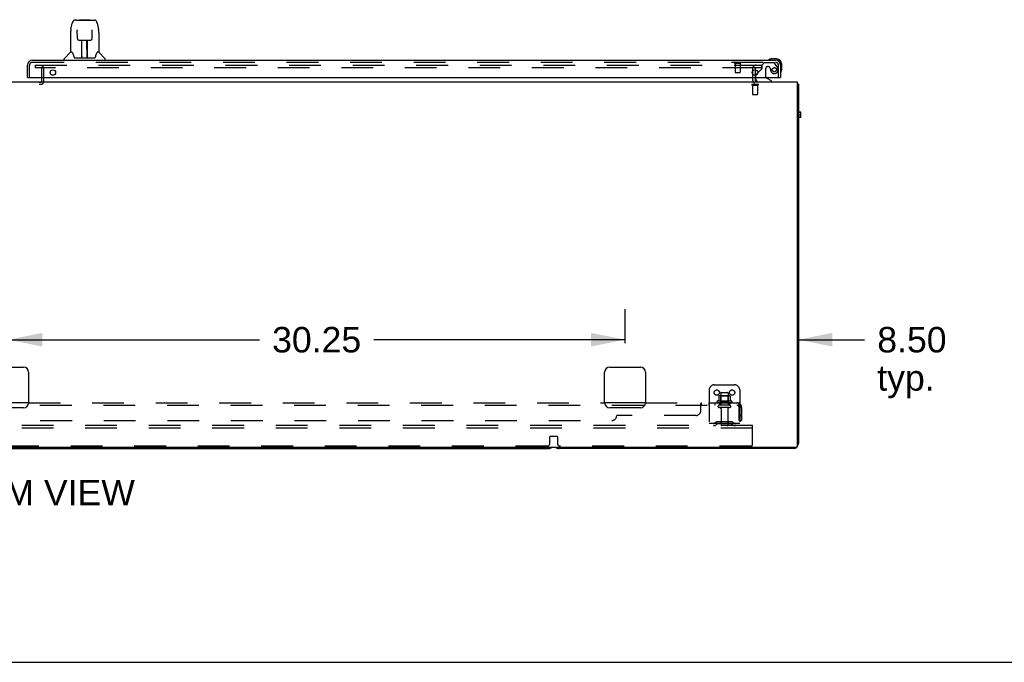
# Model space of a CAD drawing. Header units: inches. Extents: x 0 to 283, y 0 to 183.
# Tile 4 of 116: x 101 to 150, y 0 to 32. Entities that reach past the tile are written whole.
import ezdxf

# ---------------------------------------------------------------- set-up
doc = ezdxf.new("R2010")
doc.units = ezdxf.units.IN
doc.header["$LTSCALE"] = 15.583333
doc.header["$MEASUREMENT"] = 0
doc.linetypes.add('HIDDEN', pattern=[0.2, 0.1, -0.1])
doc.layers.get('0').update_dxf_attribs({"linetype": 'CONTINUOUS'})
for name, color, linetype in [('DEFAULT_2', 8, 'HIDDEN'), ('DIMENSIONS', 7, 'CONTINUOUS'), ('RIGHTHAND_DOOR_ASSEMBLY', 7, 'CONTINUOUS'), ('SUBPANEL', 7, 'CONTINUOUS')]:
    doc.layers.add(name, color=color, linetype=linetype)
doc.styles.get("Standard").update_dxf_attribs({"font": 'arial.ttf'})
doc.dimstyles.new('DIMSTYLE_1', dxfattribs={"dimtxt": 1.25, "dimasz": 1.666667, "dimexe": 0.09, "dimexo": 0.07, "dimgap": 0.0375, "dimtad": 0, "dimtih": 1, "dimtoh": 1, "dimzin": 4, "dimdsep": 46, "dimtxsty": 'Standard', "dimblk": '_FILLED', "dimblk1": '_FILLED', "dimblk2": '_FILLED', "dimcen": 0.09, "dimadec": 3, "dimazin": 1, "dimtfac": 1, "dimtdec": 3, "dimtofl": 0, "dimtmove": 0, "dimatfit": 3, "dimldrblk": '_FILLED', "dimfxl": 0, "dimtolj": 1, "dimtzin": 4, "dimarcsym": 0})

# ---------------------------------------------------------------- blocks, each defined once
blk = doc.blocks.new('_FILLED')
at = {"color": 0, "linetype": 'ByBlock'}
blk.add_solid([(0, 0), (-1, 0.2), (-1, -0.2)], dxfattribs=at)
blk = doc.blocks.new('*D12')
at = {"layer": 'DIMENSIONS', "color": 2, "linetype": 'Continuous'}
for p, q in [((100.738, 15.654), (100.738, 17.331)), ((130.988, 15.654), (130.988, 17.331)), ((100.738, 15.831), (113.054, 15.831)), ((130.988, 15.831), (118.672, 15.831))]:
    blk.add_line(p, q, dxfattribs=at)
at = {"layer": 'DIMENSIONS', "color": 2, "linetype": 'Continuous', "xscale": 1.6666666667, "yscale": 1.6666666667, "zscale": 1.6666666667, "rotation": 180}
blk.add_blockref('_FILLED', (100.738, 15.831), dxfattribs=at)
at = {"layer": 'DIMENSIONS', "color": 2, "linetype": 'Continuous', "xscale": 1.6666666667, "yscale": 1.6666666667, "zscale": 1.6666666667}
blk.add_blockref('_FILLED', (130.988, 15.831), dxfattribs=at)
at = {"layer": 'DIMENSIONS', "color": 2, "linetype": 'Continuous', "insert": (115.863, 16.456), "char_height": 1.25, "width": 4.36803, "attachment_point": 2, "line_spacing_factor": 0.9}
blk.add_mtext('30.25', dxfattribs=at)
blk = doc.blocks.new('*D13')
at = {"layer": 'DIMENSIONS', "color": 2, "linetype": 'Continuous'}
for p, q in [((130.988, 15.654), (130.988, 17.331)), ((130.988, 15.831), (127.654, 15.831)), ((139.488, 15.831), (142.733, 15.831))]:
    blk.add_line(p, q, dxfattribs=at)
at = {"layer": 'DIMENSIONS', "color": 2, "linetype": 'Continuous', "xscale": 1.6666666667, "yscale": 1.6666666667, "zscale": 1.6666666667}
blk.add_blockref('_FILLED', (130.988, 15.831), dxfattribs=at)
at = {"layer": 'DIMENSIONS', "color": 2, "linetype": 'Continuous', "xscale": 1.6666666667, "yscale": 1.6666666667, "zscale": 1.6666666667, "rotation": 180}
blk.add_blockref('_FILLED', (139.488, 15.831), dxfattribs=at)
at = {"layer": 'DIMENSIONS', "color": 2, "linetype": 'Continuous', "insert": (143.358, 16.456), "char_height": 1.25, "width": 3.39684, "attachment_point": 1, "line_spacing_factor": 0.9}
blk.add_mtext('8.50\\Ptyp.', dxfattribs=at)

msp = doc.modelspace()

# ---------------------------------------------------------------- linework, layer by layer
at = {"color": 7, "linetype": 'Continuous'}
for p, q in [((137.363, 29.075), (137.363, 28.809)), ((137.363, 28.692), (137.363, 28.613)), ((62.05, 28.488), (139.425, 28.488)), ((139.425, 28.488), (139.425, 10.613)), ((139.427, 28.401), (139.425, 28.399)), ((139.488, 28.363), (139.425, 28.363)), ((139.488, 28.363), (139.488, 10.738)), ((139.613, 26.989), (139.488, 26.989)), ((139.613, 26.976), (139.488, 26.976)), ((139.613, 26.845), (139.488, 26.845)), ((139.613, 26.727), (139.488, 26.727)), ((139.613, 26.727), (139.613, 26.989)), ((99.988, 14.488), (101.488, 14.488)), ((130.238, 14.488), (131.738, 14.488)), ((101.738, 14.238), (101.738, 12.738)), ((129.988, 12.738), (129.988, 14.238)), ((131.988, 14.238), (131.988, 12.738)), ((101.488, 12.488), (99.988, 12.488)), ((131.738, 12.488), (130.238, 12.488)), ((62.113, 10.55), (139.363, 10.55)), ((74.238, 10.488), (127.238, 10.488)), ((139.238, 10.488), (127.738, 10.488)), ((0, 0), (283.333, 0))]:
    msp.add_line(p, q, dxfattribs=at)
for points in [[(139.427, 28.401), (139.429, 28.399), (139.432, 28.397), (139.435, 28.395), (139.438, 28.393), (139.441, 28.391), (139.445, 28.389), (139.449, 28.388), (139.453, 28.386), (139.456, 28.385)], [(139.456, 28.385), (139.464, 28.382), (139.467, 28.381), (139.47, 28.38), (139.473, 28.378), (139.476, 28.377), (139.479, 28.376), (139.481, 28.374), (139.483, 28.373), (139.484, 28.371), (139.486, 28.37), (139.487, 28.368), (139.487, 28.366), (139.488, 28.365), (139.488, 28.363)]]:
    msp.add_lwpolyline(points, dxfattribs=at)
for centre, radius, start, end in [((137.488, 28.613), 0.125, 180, 270), ((139.238, 28.238), 0.25, 40.7609, 41.3932), ((101.488, 14.238), 0.25, 0, 90), ((130.238, 14.238), 0.25, 90, 180), ((131.738, 14.238), 0.25, 0, 90), ((101.488, 12.738), 0.25, 270, 360), ((130.238, 12.738), 0.25, 180, 270), ((131.738, 12.738), 0.25, 270, 360), ((139.238, 10.738), 0.25, 270, 360), ((127.238, 10.738), 0.25, 270, 311.404), ((127.738, 10.738), 0.25, 228.596, 270), ((139.363, 10.613), 0.0625, 270, 360)]:
    msp.add_arc(centre, radius, start, end, dxfattribs=at)
at = {"layer": 'DEFAULT_2', "color": 8, "linetype": 'HIDDEN'}
for p, q in [((102.05, 29.3), (102.05, 29.175)), ((102.05, 29.3), (137.332, 29.3)), ((137.332, 29.175), (102.05, 29.175)), ((102.384, 28.517), (102.384, 29.125)), ((102.488, 28.517), (102.488, 29.125)), ((137.238, 29.113), (137.238, 28.613)), ((137.359, 29.3), (137.675, 29.3)), ((137.675, 29.175), (137.359, 29.175)), ((137.363, 29.113), (137.363, 29.075)), ((137.675, 29.3), (137.675, 29.175)), ((137.363, 28.809), (137.363, 28.692)), ((99.142, 28.467), (102.334, 28.467)), ((99.142, 28.363), (102.334, 28.363)), ((137.221, 28.363), (137.505, 28.363)), ((137.221, 28.32), (137.505, 28.32)), ((137.239, 28.32), (137.239, 27.873)), ((137.487, 28.32), (137.487, 27.873)), ((137.249, 27.863), (137.477, 27.863)), ((135.363, 13.613), (136.363, 13.613)), ((135.113, 13.363), (135.113, 11.613)), ((135.585, 13.063), (135.585, 12.836)), ((136.118, 13.074), (135.607, 13.074)), ((135.679, 13.054), (135.659, 13.074)), ((136.046, 13.054), (135.679, 13.054)), ((135.679, 12.758), (135.679, 13.054)), ((135.68, 13.208), (135.68, 12.613)), ((135.71, 13.238), (136.016, 13.238)), ((136.046, 13.208), (136.046, 12.613)), ((136.046, 13.054), (136.066, 13.074)), ((136.046, 12.758), (136.046, 13.054)), ((136.14, 13.063), (136.14, 12.836)), ((136.613, 13.363), (136.613, 11.613)), ((136.219, 12.808), (135.507, 12.808)), ((136.197, 12.738), (135.529, 12.738)), ((136.127, 12.613), (135.598, 12.613)), ((135.679, 12.758), (135.659, 12.738)), ((136.046, 12.758), (135.679, 12.758)), ((136.046, 12.758), (136.066, 12.738)), ((136.127, 12.507), (135.598, 12.507)), ((135.697, 12.444), (135.697, 11.643)), ((136.029, 12.444), (136.029, 11.643)), ((137.238, 11.613), (64.238, 11.613)), ((136.613, 11.717), (135.113, 11.717)), ((135.456, 11.785), (135.388, 11.736)), ((135.516, 11.701), (135.449, 11.652)), ((136.203, 11.807), (135.522, 11.807)), ((136.203, 11.703), (135.522, 11.703)), ((135.688, 11.807), (135.688, 11.703)), ((136.038, 11.807), (136.038, 11.703)), ((136.209, 11.701), (136.277, 11.652)), ((136.27, 11.785), (136.338, 11.736)), ((137.238, 11.488), (137.238, 11.613)), ((137.238, 11.488), (64.238, 11.488)), ((137.238, 10.675), (137.238, 11.488)), ((127.3, 10.738), (127.3, 11.069)), ((127.32, 11.089), (127.655, 11.089)), ((127.675, 11.069), (127.675, 10.738)), ((127.175, 10.613), (74.3, 10.613)), ((137.175, 10.613), (127.8, 10.613))]:
    msp.add_line(p, q, dxfattribs=at)
for centre in [(135.488, 13.238), (136.238, 13.238)]:
    msp.add_circle(centre, 0.128, dxfattribs=at)
for centre, radius, start, end in [((102.334, 29.125), 0.154, 0, 90), ((102.334, 29.125), 0.05, 0, 90), ((137.425, 29.113), 0.188, 90, 180), ((137.425, 29.113), 0.0625, 90, 180), ((102.334, 28.517), 0.154, 270, 360), ((102.334, 28.517), 0.05, 270, 360), ((137.488, 28.613), 0.25, 180, 229.2391), ((137.221, 28.341), 0.0215, 90, 270), ((137.505, 28.341), 0.0215, 270, 90), ((137.249, 27.873), 0.01, 180, 270), ((137.477, 27.873), 0.01, 270, 360), ((135.363, 13.363), 0.25, 90, 180), ((136.363, 13.363), 0.25, 0, 90), ((135.595, 13.063), 0.01, 95.1938, 180), ((135.607, 12.933), 0.141, 90, 95.2081), ((135.71, 13.208), 0.03, 90, 180), ((136.016, 13.208), 0.03, 0, 90), ((136.118, 12.933), 0.141, 84.7919, 90), ((136.13, 13.063), 0.01, 0, 84.8062), ((135.529, 12.776), 0.0384, 124.4497, 270), ((135.863, 12.208), 0.698, 113.9679, 120.6631), ((135.598, 12.56), 0.053, 90, 270), ((135.575, 12.854), 0.01, 293.9679, 360), ((136.127, 12.56), 0.053, 270, 90), ((136.15, 12.854), 0.01, 180, 246.0321), ((135.863, 12.208), 0.698, 59.3369, 66.0321), ((136.197, 12.776), 0.0384, 270, 55.5503), ((135.634, 12.444), 0.0625, 0, 90), ((136.091, 12.444), 0.0625, 90, 180), ((135.327, 11.821), 0.104, 270, 305.7539), ((135.327, 11.821), 0.208, 270, 305.7539), ((135.522, 11.693), 0.114, 90, 125.7539), ((135.522, 11.693), 0.01, 90, 125.7539), ((135.727, 11.643), 0.03, 180, 270), ((135.999, 11.643), 0.03, 270, 360), ((136.203, 11.693), 0.114, 54.2461, 90), ((136.203, 11.693), 0.01, 54.2461, 90), ((136.399, 11.821), 0.208, 234.2461, 270), ((136.399, 11.821), 0.104, 234.2461, 270), ((127.175, 10.738), 0.125, 270, 360), ((127.32, 11.069), 0.02, 90, 180), ((127.655, 11.069), 0.02, 0, 90), ((127.8, 10.738), 0.125, 180, 270), ((137.175, 10.675), 0.0625, 270, 360)]:
    msp.add_arc(centre, radius, start, end, dxfattribs=at)
at = {"layer": 'RIGHTHAND_DOOR_ASSEMBLY', "color": 7, "linetype": 'Continuous'}
for p, q in [((104.083, 31.514), (104.003, 31.514)), ((104.085, 31.514), (104.973, 31.514)), ((104.09, 31.514), (104.088, 31.514)), ((104.25, 31.534), (104.23, 31.514)), ((104.25, 31.534), (104.726, 31.534)), ((104.726, 31.534), (104.746, 31.514)), ((103.799, 30.911), (103.799, 29.939)), ((103.814, 31.054), (103.879, 31.36)), ((104.121, 31.002), (104.102, 31.002)), ((104.12, 31.038), (104.121, 31.035)), ((104.121, 31.035), (104.121, 31.031)), ((104.121, 31.031), (104.121, 31.012)), ((104.128, 30.608), (104.121, 31.012)), ((104.847, 30.608), (104.854, 31.012)), ((104.854, 31.012), (104.855, 31.031)), ((104.874, 31.002), (104.854, 31.002)), ((104.855, 31.031), (104.855, 31.035)), ((105.097, 31.36), (105.162, 31.054)), ((105.168, 31.023), (105.162, 31.054)), ((105.177, 30.911), (105.177, 29.939)), ((104.2, 30.53), (104.208, 30.53)), ((104.209, 30.53), (104.329, 30.53)), ((104.339, 29.684), (104.353, 30.531)), ((104.346, 30.115), (104.346, 30.531)), ((104.365, 30.531), (104.611, 30.531)), ((104.614, 29.664), (104.599, 30.531)), ((104.63, 29.664), (104.63, 30.531)), ((104.647, 30.53), (104.767, 30.53)), ((103.872, 29.939), (103.799, 29.939)), ((103.869, 29.939), (103.874, 29.93)), ((104.349, 30.306), (104.346, 30.306)), ((104.349, 30.294), (104.346, 30.294)), ((104.63, 30.306), (104.603, 30.306)), ((104.63, 30.294), (104.603, 30.294)), ((104.607, 30.065), (104.63, 30.065)), ((104.63, 30.061), (104.607, 30.061)), ((105.177, 29.939), (105.104, 29.939)), ((103.484, 29.546), (103.484, 29.608)), ((103.793, 29.934), (103.495, 29.636)), ((103.935, 29.775), (103.949, 29.727)), ((103.949, 29.727), (103.952, 29.72)), ((103.967, 29.687), (103.972, 29.68)), ((104.002, 29.664), (104.974, 29.664)), ((104.339, 29.736), (104.339, 29.71)), ((104.346, 29.664), (104.346, 29.668)), ((104.613, 29.71), (104.613, 29.736)), ((105.024, 29.719), (105.026, 29.727)), ((105.101, 29.929), (105.106, 29.938)), ((105.183, 29.934), (105.48, 29.636)), ((105.492, 29.546), (105.492, 29.608)), ((138.116, 29.603), (138.153, 29.606)), ((138.41, 29.606), (138.153, 29.606)), ((138.613, 29.299), (138.613, 29.343)), ((138.673, 29.086), (138.673, 29.343)), ((101.695, 28.692), (101.675, 28.692)), ((137.384, 28.692), (137.384, 28.645)), ((137.494, 28.919), (137.413, 28.838)), ((138.171, 28.527), (137.933, 28.665)), ((138.171, 28.488), (138.171, 28.527)), ((138.593, 28.692), (138.613, 28.692))]:
    msp.add_line(p, q, dxfattribs=at)
at = {"layer": 'RIGHTHAND_DOOR_ASSEMBLY', "color": 3, "linetype": 'Continuous'}
for p, q in [((101.922, 29.546), (138.366, 29.546)), ((101.675, 28.692), (101.675, 29.299)), ((138.613, 29.299), (138.613, 28.692)), ((101.695, 28.692), (138.593, 28.692))]:
    msp.add_line(p, q, dxfattribs=at)
at = {"layer": 'RIGHTHAND_DOOR_ASSEMBLY', "color": 8, "linetype": 'HIDDEN'}
for p, q in [((101.779, 28.692), (101.779, 29.299)), ((101.922, 29.442), (138.366, 29.442)), ((136.367, 29.399), (136.651, 29.399)), ((136.385, 29.399), (136.385, 28.952)), ((136.633, 29.399), (136.633, 28.952)), ((137.632, 29.057), (137.494, 28.919)), ((137.817, 29.421), (137.691, 29.295)), ((137.691, 29.295), (137.691, 29.116)), ((138.268, 29.421), (137.817, 29.421)), ((137.883, 29.131), (137.883, 28.751)), ((138.014, 29.229), (137.981, 29.229)), ((138.434, 29.243), (138.333, 29.387)), ((138.509, 28.692), (138.509, 29.299)), ((136.395, 28.942), (136.623, 28.942)), ((137.384, 28.767), (137.384, 28.692))]:
    msp.add_line(p, q, dxfattribs=at)
at = {"layer": 'RIGHTHAND_DOOR_ASSEMBLY', "color": 7, "linetype": 'Continuous'}
for points in [[(104.003, 31.514), (103.999, 31.514), (103.984, 31.512), (103.969, 31.508), (103.955, 31.501), (103.943, 31.492), (103.932, 31.482), (103.922, 31.471), (103.914, 31.459), (103.907, 31.445), (103.9, 31.431), (103.894, 31.414), (103.888, 31.396), (103.882, 31.375), (103.879, 31.36)], [(105.073, 31.437), (105.067, 31.449), (105.06, 31.461), (105.053, 31.471), (105.045, 31.481), (105.035, 31.49), (105.025, 31.498), (105.013, 31.505), (105, 31.51), (104.987, 31.513), (104.973, 31.514)], [(105.097, 31.36), (105.094, 31.372), (105.089, 31.391), (105.084, 31.408), (105.079, 31.423), (105.073, 31.437)], [(103.814, 31.054), (103.808, 31.022), (103.802, 30.98), (103.799, 30.938), (103.799, 30.911)], [(104.12, 31.043), (104.12, 31.043), (104.12, 31.043), (104.12, 31.043), (104.12, 31.042), (104.12, 31.041), (104.12, 31.04), (104.12, 31.038)], [(104.855, 31.035), (104.855, 31.039), (104.855, 31.04), (104.855, 31.041), (104.855, 31.042), (104.855, 31.043), (104.855, 31.043)], [(105.177, 30.911), (105.176, 30.939), (105.173, 30.981), (105.168, 31.023)], [(104.128, 30.608), (104.129, 30.596), (104.133, 30.583), (104.138, 30.571), (104.145, 30.56), (104.154, 30.55), (104.165, 30.543), (104.176, 30.537), (104.188, 30.532), (104.2, 30.53)], [(104.329, 30.53), (104.332, 30.53), (104.341, 30.53), (104.35, 30.531)], [(104.35, 30.531), (104.358, 30.531), (104.365, 30.531)], [(104.611, 30.531), (104.619, 30.531), (104.628, 30.531)], [(104.628, 30.531), (104.636, 30.53), (104.645, 30.53), (104.647, 30.53)], [(104.768, 30.53), (104.777, 30.53), (104.789, 30.533), (104.801, 30.537), (104.812, 30.543), (104.822, 30.551), (104.831, 30.561), (104.838, 30.572), (104.843, 30.584), (104.846, 30.597), (104.847, 30.608)], [(103.874, 29.93), (103.888, 29.902), (103.903, 29.866), (103.918, 29.824), (103.935, 29.775)], [(103.952, 29.72), (103.957, 29.707), (103.961, 29.696), (103.967, 29.687)], [(103.972, 29.68), (103.978, 29.674), (103.985, 29.669), (103.992, 29.665), (104, 29.664), (104.002, 29.664)], [(104.974, 29.664), (104.975, 29.664), (104.983, 29.665), (104.99, 29.668), (104.997, 29.673)], [(104.997, 29.673), (105.003, 29.679), (105.009, 29.687)], [(105.009, 29.687), (105.014, 29.696), (105.019, 29.706), (105.024, 29.719)], [(105.026, 29.727), (105.041, 29.773), (105.057, 29.822), (105.072, 29.864), (105.087, 29.901), (105.101, 29.929)]]:
    msp.add_lwpolyline(points, dxfattribs=at)
at = {"layer": 'RIGHTHAND_DOOR_ASSEMBLY', "color": 3, "linetype": 'Continuous'}
for centre in [(102.925, 28.942), (137.363, 28.942)]:
    msp.add_circle(centre, 0.133, dxfattribs=at)
at = {"layer": 'RIGHTHAND_DOOR_ASSEMBLY', "color": 8, "linetype": 'HIDDEN'}
msp.add_circle((138.309, 29.079), 0.101, dxfattribs=at)
at = {"layer": 'RIGHTHAND_DOOR_ASSEMBLY', "color": 3, "linetype": 'Continuous'}
for centre, start, end in [((101.922, 29.299), 90, 180), ((138.366, 29.299), 0, 90)]:
    msp.add_arc(centre, 0.246, start, end, dxfattribs=at)
at = {"layer": 'RIGHTHAND_DOOR_ASSEMBLY', "color": 7, "linetype": 'Continuous'}
for centre, radius, start, end in [((103.523, 29.608), 0.0394, 135, 180), ((103.807, 29.92), 0.0197, 97.5, 135), ((104.358, 29.684), 0.0197, 179, 269.9232), ((104.594, 29.684), 0.0197, 270.0771, 1), ((105.169, 29.92), 0.0197, 45, 82.5), ((105.452, 29.608), 0.0394, 0, 45), ((138.033, 29.557), 0.015, 120.8899, 173.6204), ((138.033, 29.561), 0.015, 186.3796, 270), ((138.153, 29.356), 0.25, 90, 120.8899), ((138.41, 29.343), 0.263, 0, 90), ((138.41, 29.343), 0.203, 0, 90), ((138.423, 29.086), 0.25, 329.1101, 360), ((137.541, 28.645), 0.157, 180, 270), ((137.484, 28.767), 0.1, 135, 152.9825), ((137.983, 28.751), 0.1, 216.5468, 239.908), ((138.628, 28.966), 0.015, 180, 263.6204), ((138.624, 28.966), 0.015, 276.3796, 329.1101)]:
    msp.add_arc(centre, radius, start, end, dxfattribs=at)
at = {"layer": 'RIGHTHAND_DOOR_ASSEMBLY', "color": 8, "linetype": 'HIDDEN'}
for centre, radius, start, end in [((101.922, 29.299), 0.142, 90, 180), ((136.367, 29.42), 0.0215, 90, 270), ((136.651, 29.42), 0.0215, 270, 90), ((137.703, 28.987), 0.1, 111.6096, 135), ((137.652, 29.116), 0.039, 291.6096, 360), ((137.981, 29.131), 0.098, 90, 180), ((138.014, 29.131), 0.098, 0, 90), ((138.505, 29.142), 0.393, 181.6599, 197.9298), ((138.309, 29.079), 0.187, 197.8482, 16.8439), ((138.268, 29.342), 0.079, 35.1, 90), ((138.366, 29.299), 0.142, 0, 90), ((138.119, 29.021), 0.386, 16.8439, 35.1), ((136.395, 28.952), 0.01, 180, 270), ((136.623, 28.952), 0.01, 270, 360), ((137.484, 28.767), 0.1, 152.9825, 180), ((137.983, 28.751), 0.1, 180, 216.5468)]:
    msp.add_arc(centre, radius, start, end, dxfattribs=at)
at = {"layer": 'RIGHTHAND_DOOR_ASSEMBLY', "color": 7, "linetype": 'Continuous'}
for centre, start_param, end_param in [((104.338, 29.703), -2.940151, -2.835726), ((104.614, 29.703), -3.446747, -3.141593)]:
    msp.add_ellipse(centre, major_axis=(0, 0.0394), ratio=1, start_param=start_param, end_param=end_param, dxfattribs=at)
at = {"layer": 'SUBPANEL', "color": 8, "linetype": 'HIDDEN'}
for p, q in [((64.894, 12.613), (136.582, 12.613)), ((101.738, 12.738), (129.988, 12.738)), ((131.988, 12.738), (136.582, 12.738)), ((134.707, 12.363), (134.707, 12.684)), ((134.731, 12.731), (134.733, 12.733)), ((134.74, 12.613), (134.742, 12.613)), ((134.742, 12.613), (134.742, 12.738)), ((135.104, 12.738), (135.104, 12.613)), ((135.385, 12.738), (135.385, 12.613)), ((135.613, 12.738), (135.613, 12.613)), ((136.113, 12.738), (136.113, 12.613)), ((136.62, 12.684), (136.541, 12.587)), ((136.561, 12.612), (136.562, 12.613)), ((136.582, 12.613), (136.582, 12.738)), ((134.457, 12.113), (130.582, 12.113)), ((136.582, 11.863), (136.582, 12.501)), ((136.582, 12.113), (136.707, 12.113)), ((136.707, 12.501), (136.707, 11.863)), ((71.144, 11.863), (130.332, 11.863)), ((136.582, 11.863), (136.707, 11.863))]:
    msp.add_line(p, q, dxfattribs=at)
at = {"layer": 'SUBPANEL', "color": 3, "linetype": 'Continuous'}
for p, q in [((101.738, 12.738), (99.738, 12.738)), ((131.988, 12.738), (129.988, 12.738))]:
    msp.add_line(p, q, dxfattribs=at)
at = {"layer": 'SUBPANEL', "color": 8, "linetype": 'HIDDEN'}
for points in [[(134.707, 12.684), (134.708, 12.686), (134.71, 12.689), (134.712, 12.692)], [(134.707, 12.587), (134.709, 12.587), (134.71, 12.587), (134.712, 12.587), (134.714, 12.587), (134.716, 12.588), (134.717, 12.589), (134.719, 12.59), (134.721, 12.591), (134.722, 12.593), (134.724, 12.595), (134.725, 12.596)], [(134.707, 12.587), (134.709, 12.587), (134.71, 12.587), (134.712, 12.587), (134.714, 12.587), (134.716, 12.588)], [(134.708, 12.686), (134.71, 12.689), (134.712, 12.692), (134.714, 12.695)], [(134.714, 12.695), (134.715, 12.699), (134.717, 12.703), (134.72, 12.711)], [(134.717, 12.589), (134.719, 12.59), (134.721, 12.591), (134.722, 12.593), (134.724, 12.595), (134.725, 12.596), (134.726, 12.598), (134.729, 12.603)], [(134.72, 12.711), (134.722, 12.715), (134.724, 12.719)], [(134.724, 12.719), (134.725, 12.722), (134.727, 12.725), (134.729, 12.728)], [(134.729, 12.728), (134.731, 12.731), (134.733, 12.733), (134.735, 12.735), (134.737, 12.736), (134.739, 12.737), (134.74, 12.738), (134.742, 12.738)], [(134.729, 12.603), (134.731, 12.605), (134.732, 12.607), (134.734, 12.609), (134.736, 12.61), (134.737, 12.611)], [(134.732, 12.607), (134.734, 12.609), (134.736, 12.61), (134.737, 12.611), (134.739, 12.612), (134.74, 12.613), (134.742, 12.613)], [(134.735, 12.735), (134.737, 12.736), (134.739, 12.737), (134.74, 12.738), (134.742, 12.738)], [(136.541, 12.587), (136.541, 12.587), (136.542, 12.587), (136.543, 12.587), (136.544, 12.587), (136.546, 12.588), (136.547, 12.589), (136.549, 12.59), (136.55, 12.591), (136.552, 12.593), (136.554, 12.595), (136.558, 12.598)], [(136.558, 12.598), (136.56, 12.601), (136.563, 12.603), (136.565, 12.605), (136.568, 12.607), (136.57, 12.609), (136.573, 12.61), (136.575, 12.611), (136.578, 12.612), (136.58, 12.613), (136.582, 12.613)], [(136.582, 12.672), (136.582, 12.673), (136.582, 12.672), (136.582, 12.672), (136.582, 12.672), (136.582, 12.672), (136.581, 12.671), (136.581, 12.67), (136.581, 12.67), (136.581, 12.669), (136.581, 12.668), (136.581, 12.668), (136.581, 12.667), (136.581, 12.666), (136.581, 12.666), (136.58, 12.665), (136.58, 12.664), (136.58, 12.663), (136.58, 12.663), (136.58, 12.662), (136.58, 12.661), (136.579, 12.66), (136.579, 12.659), (136.579, 12.659), (136.579, 12.658), (136.579, 12.657), (136.578, 12.656), (136.578, 12.655), (136.578, 12.655), (136.578, 12.654), (136.577, 12.653), (136.577, 12.652), (136.577, 12.651), (136.577, 12.65), (136.576, 12.649), (136.576, 12.649), (136.576, 12.648), (136.576, 12.647), (136.575, 12.646), (136.575, 12.645), (136.575, 12.644), (136.574, 12.643), (136.574, 12.642), (136.574, 12.641), (136.573, 12.64), (136.573, 12.64), (136.573, 12.639), (136.572, 12.638), (136.572, 12.637), (136.572, 12.636), (136.571, 12.635), (136.571, 12.634), (136.57, 12.633), (136.57, 12.632), (136.57, 12.631), (136.569, 12.63), (136.569, 12.629), (136.568, 12.628), (136.568, 12.627), (136.567, 12.626), (136.567, 12.625), (136.567, 12.624), (136.566, 12.623), (136.566, 12.622), (136.565, 12.621), (136.565, 12.62), (136.565, 12.62), (136.564, 12.619), (136.564, 12.618), (136.563, 12.617), (136.563, 12.616), (136.563, 12.616), (136.562, 12.615), (136.562, 12.614), (136.561, 12.613), (136.561, 12.613), (136.561, 12.612), (136.56, 12.611), (136.56, 12.611), (136.56, 12.61), (136.559, 12.61), (136.559, 12.609), (136.559, 12.609), (136.559, 12.609), (136.559, 12.609)], [(136.559, 12.609), (136.559, 12.609), (136.559, 12.609), (136.559, 12.609), (136.559, 12.609), (136.559, 12.61), (136.56, 12.61), (136.56, 12.611), (136.56, 12.611), (136.561, 12.612), (136.561, 12.612)], [(136.605, 12.707), (136.602, 12.715), (136.6, 12.719), (136.599, 12.722), (136.597, 12.725), (136.595, 12.728), (136.593, 12.731), (136.591, 12.733), (136.589, 12.735), (136.587, 12.736), (136.585, 12.737), (136.583, 12.738), (136.582, 12.738)], [(136.582, 12.669), (136.582, 12.67), (136.582, 12.67), (136.582, 12.671), (136.582, 12.671), (136.582, 12.672), (136.582, 12.672), (136.582, 12.672), (136.582, 12.672)], [(136.62, 12.684), (136.618, 12.686), (136.615, 12.689), (136.613, 12.692), (136.611, 12.695), (136.609, 12.699), (136.607, 12.703), (136.605, 12.707)]]:
    msp.add_lwpolyline(points, dxfattribs=at)
for centre, radius, start, end in [((136.47, 12.501), 0.237, 0, 90), ((136.47, 12.501), 0.112, 0, 90), ((130.332, 12.113), 0.25, 270, 360), ((134.457, 12.363), 0.25, 270, 360)]:
    msp.add_arc(centre, radius, start, end, dxfattribs=at)

# ---------------------------------------------------------------- texts
at = {"layer": 'DIMENSIONS', "color": 2, "linetype": 'Continuous', "insert": (100.742, 8.954), "char_height": 1.25, "width": 12.38848, "attachment_point": 2, "line_spacing_factor": 0.9}
msp.add_mtext('BOTTOM VIEW', dxfattribs=at)

# ---------------------------------------------------------------- dimensions: what is measured, and where the dimension line sits
at = {"layer": 'DIMENSIONS', "color": 2, "linetype": 'Continuous'}
dim = msp.add_linear_dim(base=(130.988, 15.831), p1=(100.738, 17.401), p2=(130.988, 17.401), dimstyle='DIMSTYLE_1', dxfattribs=at)
dim.commit()
dim.dimension.update_dxf_attribs({"geometry": '*D12', "text_midpoint": (115.865, 15.824), "dimtype": 160})
dim = msp.add_linear_dim(base=(130.988, 15.831), p1=(139.488, 10.55), p2=(130.988, 17.401), angle=180, text='<>\\Ptyp.', dimstyle='DIMSTYLE_1', dxfattribs=at)
dim.commit()
dim.dimension.update_dxf_attribs({"geometry": '*D13', "text_midpoint": (145.057, 14.894), "dimtype": 160})

doc.saveas('drawing.dxf')
